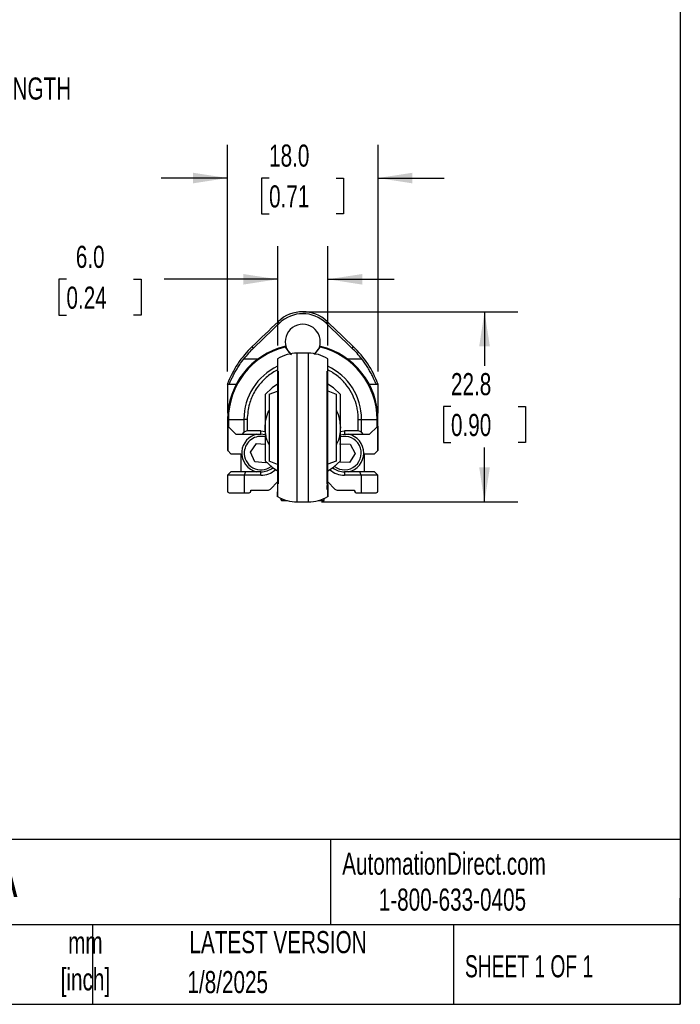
# Model space of a CAD drawing. Header units: millimetres. Extents: x 8 to 341, y 8 to 262.
# Tile 3 of 5: x 262 to 341, y 8 to 126. Entities that reach past the tile are written whole.
import ezdxf

# ---------------------------------------------------------------- set-up
doc = ezdxf.new("R2010")
doc.units = ezdxf.units.MM
doc.header["$LTSCALE"] = 1.25
doc.layers.add('DIMENSIONS', color=140, linetype='Continuous', lineweight=25)
doc.layers.add('TEXT', color=140, linetype='Continuous', lineweight=25)
doc.styles.add('SLDTEXTSTYLE0', font='TXT', dxfattribs={"width": 0.7})
doc.styles.add('SLDTEXTSTYLE1', font='TXT', dxfattribs={"width": 0.65})
doc.dimstyles.new('SLDDIMSTYLE1', dxfattribs={"dimtxt": 2.69751, "dimasz": 4.1275, "dimexe": 0, "dimexo": 0.0625, "dimgap": 0.674377, "dimtad": 0, "dimtih": 1, "dimtoh": 1, "dimrnd": 1e-09, "dimzin": 12, "dimdsep": 46, "dimtxsty": 'SLDTEXTSTYLE0', "dimsah": 1, "dimcen": 0.09, "dimadec": 0, "dimazin": 3, "dimtfac": 1, "dimtofl": 0, "dimtmove": 0, "dimatfit": 3, "dimfxl": 0, "dimfrac": 2, "dimtolj": 1, "dimtzin": 12, "dimarcsym": 0})
doc.dimstyles.new('SLDDIMSTYLE6', dxfattribs={"dimtxt": 2.69751, "dimasz": 4.1275, "dimexe": 0, "dimexo": 0.0625, "dimgap": 0.674377, "dimtad": 0, "dimtih": 1, "dimtoh": 1, "dimrnd": 1e-09, "dimzin": 4, "dimdsep": 46, "dimtxsty": 'SLDTEXTSTYLE0', "dimsah": 1, "dimcen": 0.09, "dimadec": 0, "dimazin": 1, "dimtfac": 1, "dimtmove": 0, "dimatfit": 0, "dimfxl": 0, "dimfrac": 2, "dimtolj": 1, "dimtzin": 12, "dimarcsym": 0})

# ---------------------------------------------------------------- blocks, each defined once
blk = doc.blocks.new('_D_11')
at = {"layer": 'DIMENSIONS'}
for p, q in [((297.73, 90.84), (321.86, 90.84)), ((317.89, 90.84), (317.89, 84.38)), ((313.88, 79.49), (312.98, 79.49)), ((312.98, 79.49), (312.98, 75.2)), ((321.9, 79.49), (322.8, 79.49)), ((322.8, 79.49), (322.8, 75.2)), ((312.98, 75.2), (313.88, 75.2)), ((317.89, 68.07), (317.89, 74.59)), ((322.8, 75.2), (321.9, 75.2)), ((298.4, 68.07), (321.86, 68.07))]:
    blk.add_line(p, q, dxfattribs=at)
for points in [[(317.89, 90.84), (317.26, 86.72), (318.53, 86.72)], [(317.89, 68.07), (318.53, 72.2), (317.26, 72.2)]]:
    blk.add_solid(points, dxfattribs=at)
at = {"layer": 'DIMENSIONS', "char_height": 2.646, "attachment_point": 1, "style": 'SLDTEXTSTYLE0'}
for s, insert in [('22.8', (313.88, 83.5)), ('0.90', (313.88, 78.61))]:
    blk.add_mtext(s, dxfattribs=dict(at, insert=insert))
blk = doc.blocks.new('_D_12')
at = {"layer": 'DIMENSIONS'}
for p, q in [((287.15, 83.67), (287.15, 110.82)), ((305.15, 83.67), (305.15, 110.82)), ((287.15, 106.85), (279.21, 106.85)), ((292.12, 106.85), (291.21, 106.85)), ((291.21, 106.85), (291.21, 102.56)), ((300.13, 106.85), (301.04, 106.85)), ((301.04, 106.85), (301.04, 102.56)), ((305.15, 106.85), (313.08, 106.85)), ((291.21, 102.56), (292.12, 102.56)), ((301.04, 102.56), (300.13, 102.56))]:
    blk.add_line(p, q, dxfattribs=at)
for points in [[(287.15, 106.85), (283.02, 107.48), (283.02, 106.21)], [(305.15, 106.85), (309.27, 106.21), (309.27, 107.48)]]:
    blk.add_solid(points, dxfattribs=at)
at = {"layer": 'DIMENSIONS', "char_height": 2.646, "attachment_point": 1, "style": 'SLDTEXTSTYLE0'}
for s, insert in [('18.0', (292.12, 110.86)), ('0.71', (292.12, 105.97))]:
    blk.add_mtext(s, dxfattribs=dict(at, insert=insert))
blk = doc.blocks.new('_D_13')
at = {"layer": 'DIMENSIONS'}
for p, q in [((293.15, 86.81), (293.15, 98.7)), ((299.15, 86.81), (299.15, 98.7)), ((267.88, 94.73), (266.97, 94.73)), ((266.97, 94.73), (266.97, 90.44)), ((275.89, 94.73), (276.8, 94.73)), ((276.8, 94.73), (276.8, 90.44)), ((293.15, 94.73), (279.55, 94.73)), ((299.15, 94.73), (307.08, 94.73)), ((266.97, 90.44), (267.88, 90.44)), ((276.8, 90.44), (275.89, 90.44))]:
    blk.add_line(p, q, dxfattribs=at)
for points in [[(293.15, 94.73), (289.02, 95.36), (289.02, 94.09)], [(299.15, 94.73), (303.27, 94.09), (303.27, 95.36)]]:
    blk.add_solid(points, dxfattribs=at)
at = {"layer": 'DIMENSIONS', "char_height": 2.646, "attachment_point": 1, "style": 'SLDTEXTSTYLE0'}
for s, insert in [('6.0', (269, 98.74)), ('0.24', (267.88, 93.85))]:
    blk.add_mtext(s, dxfattribs=dict(at, insert=insert))

msp = doc.modelspace()

# ---------------------------------------------------------------- linework, layer by layer
for p, q in [((293.193, 89.651), (293.361, 89.477)), ((298.93, 89.477), (299.099, 89.651)), ((290.263, 86.497), (290.096, 86.672)), ((294.019, 86.698), (294.003, 86.694)), ((294.04, 86.596), (294.729, 85.716)), ((294.096, 86.718), (294.096, 86.789)), ((294.12, 86.633), (294.112, 86.65)), ((294.139, 86.587), (294.119, 86.635)), ((297.569, 85.72), (298.251, 86.596)), ((298.141, 86.559), (297.569, 85.817)), ((298.164, 86.613), (298.147, 86.57)), ((298.18, 86.65), (298.172, 86.633)), ((298.196, 86.789), (298.196, 86.718)), ((298.289, 86.694), (298.272, 86.698)), ((302.196, 86.672), (302.028, 86.497)), ((289.086, 85.188), (290.792, 85.188)), ((293.146, 85.22), (293.146, 68.73)), ((296.808, 85.875), (295.483, 85.875)), ((295.483, 68.075), (295.483, 85.875)), ((296.808, 85.875), (296.808, 68.075)), ((299.146, 68.73), (299.146, 85.22)), ((301.5, 85.188), (303.205, 85.188)), ((293.213, 83.725), (293.213, 70.225)), ((299.079, 70.225), (299.079, 83.725)), ((287.146, 82.082), (287.146, 78.688)), ((287.197, 82.188), (287.358, 82.188)), ((287.358, 82.188), (288.204, 82.188)), ((292.146, 80.975), (293.146, 81.345)), ((299.146, 81.379), (300.146, 80.975)), ((304.088, 82.188), (304.933, 82.188)), ((304.933, 82.188), (305.094, 82.188)), ((305.145, 82.084), (305.145, 78.688)), ((287.176, 78.688), (287.146, 78.688)), ((287.252, 77.954), (287.146, 77.954)), ((287.146, 77.954), (287.146, 74.245)), ((287.252, 77.954), (289.105, 77.954)), ((287.252, 77.954), (287.252, 77.069)), ((289.499, 77.954), (289.105, 77.954)), ((289.105, 77.954), (289.105, 76.383)), ((289.499, 77.954), (289.499, 76.575)), ((302.792, 76.575), (302.792, 77.954)), ((302.792, 77.954), (303.186, 77.954)), ((303.186, 76.383), (303.186, 77.954)), ((303.186, 77.954), (305.04, 77.954)), ((305.04, 77.069), (305.04, 77.954)), ((305.04, 77.954), (305.146, 77.954)), ((305.145, 78.688), (305.116, 78.688)), ((305.145, 78.054), (305.145, 78.688)), ((305.146, 74.245), (305.146, 77.954)), ((287.176, 77.144), (287.176, 74.214)), ((287.176, 77.144), (287.252, 77.069)), ((287.252, 77.069), (288.146, 76.175)), ((304.146, 76.175), (305.04, 77.069)), ((305.04, 77.069), (305.115, 77.144)), ((305.115, 77.144), (305.115, 74.214)), ((288.146, 76.175), (288.943, 76.175)), ((288.943, 76.175), (289.105, 76.383)), ((288.943, 76.175), (291.146, 76.175)), ((291.146, 76.575), (289.499, 76.575)), ((291.146, 76.575), (291.656, 76.525)), ((291.146, 76.175), (291.146, 76.575)), ((291.651, 76.117), (291.146, 76.175)), ((300.639, 76.526), (301.146, 76.575)), ((300.64, 76.117), (301.146, 76.175)), ((302.792, 76.575), (301.146, 76.575)), ((301.146, 76.575), (301.146, 76.175)), ((301.146, 76.175), (303.349, 76.175)), ((303.186, 76.383), (303.349, 76.175)), ((303.349, 76.175), (304.146, 76.175)), ((289.881, 74.037), (290.61, 75.077)), ((290.61, 75.077), (291.646, 74.985)), ((300.554, 75.049), (301.824, 74.999)), ((301.824, 74.999), (302.415, 73.875)), ((287.146, 74.245), (287.176, 74.214)), ((287.176, 74.214), (287.546, 73.845)), ((287.546, 73.845), (288.746, 73.845)), ((288.746, 73.845), (288.746, 71.675)), ((290.416, 72.885), (289.881, 74.037)), ((302.415, 73.875), (301.737, 72.801)), ((303.546, 73.845), (304.746, 73.845)), ((303.546, 71.675), (303.546, 73.845)), ((304.746, 73.845), (305.115, 74.214)), ((305.115, 74.214), (305.146, 74.245)), ((291.681, 72.773), (290.416, 72.885)), ((291.758, 72.882), (291.681, 72.773)), ((293.146, 72.571), (292.146, 72.975)), ((300.146, 72.975), (299.146, 72.605)), ((301.737, 72.801), (300.502, 72.849)), ((287.546, 71.695), (287.146, 71.295)), ((287.546, 71.675), (287.146, 71.275)), ((287.146, 71.295), (287.146, 71.275)), ((287.146, 71.275), (287.146, 69.375)), ((289.146, 71.275), (287.146, 71.275)), ((288.746, 71.695), (287.546, 71.695)), ((289.311, 71.675), (287.546, 71.675)), ((289.311, 71.675), (289.146, 71.275)), ((289.146, 71.275), (289.146, 69.175)), ((291.146, 71.275), (289.146, 71.275)), ((291.146, 71.675), (289.311, 71.675)), ((291.146, 71.275), (291.146, 71.675)), ((301.146, 71.675), (301.146, 71.275)), ((302.98, 71.675), (301.146, 71.675)), ((303.146, 71.275), (301.146, 71.275)), ((303.146, 71.275), (302.98, 71.675)), ((304.746, 71.675), (302.98, 71.675)), ((303.146, 71.275), (303.146, 69.175)), ((305.146, 71.275), (303.146, 71.275)), ((304.746, 71.695), (303.546, 71.695)), ((305.146, 71.295), (304.746, 71.695)), ((305.146, 71.275), (304.746, 71.675)), ((305.146, 71.275), (305.146, 71.295)), ((305.146, 69.375), (305.146, 71.275)), ((292.292, 69.621), (293.146, 70.475)), ((299.146, 70.475), (299.999, 69.621)), ((287.346, 69.175), (289.146, 69.175)), ((289.146, 69.175), (289.746, 69.175)), ((289.946, 69.475), (291.939, 69.475)), ((289.946, 69.375), (289.946, 69.475)), ((293.489, 68.441), (293.596, 68.245)), ((293.596, 68.49), (293.596, 68.245)), ((298.696, 68.245), (298.696, 68.49)), ((300.353, 69.475), (302.346, 69.475)), ((302.346, 69.475), (302.346, 69.375)), ((302.546, 69.175), (303.146, 69.175)), ((303.146, 69.175), (304.946, 69.175)), ((293.596, 68.245), (294.258, 68.245)), ((295.483, 68.075), (296.808, 68.075)), ((298.033, 68.245), (298.696, 68.245)), ((298.696, 68.245), (298.723, 68.295))]:
    msp.add_line(p, q)
at = {"flags": 128}
for points in [[(293.146, 82.171), (292.469, 81.716), (291.646, 80.943)], [(300.646, 80.943), (299.823, 81.716), (299.146, 82.171)], [(291.646, 73.006), (292.469, 72.233), (293.146, 71.779)], [(299.146, 71.779), (299.823, 72.233), (300.646, 73.006)]]:
    msp.add_lwpolyline(points, dxfattribs=at)
for centre, radius, start, end in [((296.146, 86.595), 4.25, 45.98771, 134.01229), ((-401.62, 808.842), 1000, 313.766056, 314.012283), ((296.146, 86.595), 4.008, 45.98772, 134.01228), ((993.911, 808.842), 1000, 225.987717, 226.233944), ((-401.62, 808.842), 1000.242, 313.766056, 314.012283), ((296.146, 87.245), 2.1, 341.91086, 198.12231), ((993.911, 808.842), 1000.242, 225.987717, 226.233944), ((296.146, 77.954), 9, 103.77775, 180), ((298.446, 77.954), 12.072, 133.76606, 159.40431), ((296.146, 77.954), 8.894, 103.69386, 180), ((298.446, 77.954), 11.829, 133.76606, 142.29907), ((294.026, 86.598), 0.1, 21.35167, 103.77775), ((294.075, 86.515), 0.0878, 30.132, 113.10695), ((298.217, 86.515), 0.0878, 66.89305, 149.868), ((298.265, 86.598), 0.1, 76.22225, 158.64833), ((296.146, 77.954), 8.894, 360, 76.30614), ((296.146, 77.954), 9, 360, 76.22225), ((293.846, 77.954), 11.829, 37.70093, 46.23394), ((293.846, 77.954), 12.072, 20.60318, 46.23394), ((295.483, 81.375), 4.5, 90, 121.29712), ((296.808, 81.375), 4.5, 58.70288, 90), ((296.146, 77.954), 7.041, 115.22005, 180), ((296.146, 77.954), 7.041, 360, 64.77995), ((291.146, 73.925), 2.3, 101.96875, 174.92851), ((289.499, 76.075), 0.5, 90, 142), ((291.146, 73.925), 2, 75.20678, 174.92851), ((301.146, 73.925), 2, 232.97652, 104.59971), ((301.146, 73.925), 2.3, 281.96875, 78.03125), ((302.792, 76.075), 0.5, 38, 90), ((291.146, 73.925), 2.3, 174.92851, 258.03125), ((291.146, 73.925), 2, 174.92851, 307.02348), ((291.146, 73.925), 2.25, 270, 308.71852), ((291.146, 73.925), 2.65, 270, 311.26092), ((301.146, 73.925), 2.65, 228.73908, 270), ((301.146, 73.925), 2.25, 231.28148, 270), ((291.939, 69.975), 0.5, 270, 315), ((300.353, 69.975), 0.5, 225, 270), ((287.346, 69.375), 0.2, 180, 270), ((289.746, 69.375), 0.2, 270, 0), ((295.483, 72.575), 4.5, 238.70288, 270), ((296.808, 72.575), 4.5, 270, 301.29712), ((302.546, 69.375), 0.2, 180, 270), ((304.946, 69.375), 0.2, 270, 0)]:
    msp.add_arc(centre, radius, start, end)
for points, knots in [([(294.04, 86.596), (294.036, 86.607), (294.027, 86.63), (294.016, 86.658), (294.008, 86.679), (294.003, 86.693), (294.003, 86.695), (294.002, 86.695)], [0, 0, 0, 0, 0.187409, 0.3826598, 0.58437, 0.7908143, 1, 1, 1, 1]), ([(294.151, 86.559), (294.219, 86.403), (294.306, 86.252), (294.521, 85.969), (294.648, 85.836), (294.804, 85.714)], [0, 0, 0, 0, 0.5, 0.5, 1, 1, 1, 1]), ([(298.289, 86.695), (298.289, 86.695), (298.288, 86.693), (298.283, 86.679), (298.275, 86.658), (298.265, 86.63), (298.256, 86.607), (298.251, 86.596)], [0, 0, 0, 0, 0.2091856, 0.41563, 0.6173401, 0.812591, 1, 1, 1, 1]), ([(287.358, 82.188), (287.361, 82.188), (287.373, 82.211), (287.413, 82.301), (287.443, 82.368), (287.519, 82.54), (287.565, 82.645), (287.679, 82.89), (287.744, 83.026), (287.893, 83.321), (287.977, 83.481), (288.161, 83.81), (288.26, 83.98), (288.584, 84.501), (288.824, 84.849), (289.086, 85.188)], [0, 0, 0, 0, 0.125, 0.125, 0.25, 0.25, 0.375, 0.375, 0.5, 0.5, 0.625, 0.625, 0.75, 0.75, 1, 1, 1, 1]), ([(304.933, 82.188), (304.93, 82.188), (304.919, 82.211), (304.878, 82.301), (304.849, 82.368), (304.773, 82.54), (304.726, 82.645), (304.613, 82.89), (304.547, 83.026), (304.399, 83.321), (304.314, 83.481), (304.131, 83.81), (304.031, 83.98), (303.708, 84.501), (303.467, 84.849), (303.205, 85.188)], [0, 0, 0, 0, 0.125, 0.125, 0.25, 0.25, 0.375, 0.375, 0.5, 0.5, 0.625, 0.625, 0.75, 0.75, 1, 1, 1, 1]), ([(293.146, 83.878), (293.103, 83.858), (292.83, 83.736), (292.366, 83.434), (291.781, 82.986), (291.266, 82.485), (290.788, 81.913), (290.36, 81.261), (290.009, 80.544), (289.617, 79.465), (289.548, 78.584), (289.499, 77.954)], [0, 0, 0, 0, 0.0192242, 0.1224817, 0.2258936, 0.3210616, 0.4163863, 0.5312299, 0.6401729, 0.7430142, 1, 1, 1, 1]), ([(302.792, 77.954), (302.787, 78.164), (302.775, 78.583), (302.683, 79.206), (302.497, 79.98), (302.133, 80.922), (301.594, 81.806), (301.025, 82.485), (300.511, 82.987), (299.923, 83.428), (299.468, 83.749), (299.189, 83.853), (299.146, 83.869)], [0, 0, 0, 0, 0.08601732, 0.1716758, 0.25774984, 0.41183882, 0.58411553, 0.67929191, 0.77460054, 0.87786421, 0.98126157, 1, 1, 1, 1]), ([(291.646, 80.943), (291.646, 80.344), (291.646, 79.727), (291.646, 78.738), (291.646, 78.394), (291.646, 77.694), (291.646, 77.338), (291.646, 76.975)], [0, 0, 0, 0, 0.5, 0.5, 0.75, 0.75, 1, 1, 1, 1]), ([(292.146, 80.975), (292.146, 80.975), (292.146, 80.934), (292.146, 80.695), (292.146, 80.495), (292.146, 80.015), (292.146, 79.825), (292.146, 79.385), (292.146, 79.134), (292.146, 78.58), (292.146, 78.278), (292.146, 77.641), (292.146, 77.308), (292.146, 76.641), (292.146, 76.308), (292.146, 75.672), (292.146, 75.369), (292.146, 74.816), (292.146, 74.565), (292.146, 74.124), (292.146, 73.935), (292.146, 73.455), (292.146, 73.254), (292.146, 73.015), (292.146, 72.975), (292.146, 72.975)], [0, 0, 0, 0, 0.125, 0.125, 0.25, 0.25, 0.3125, 0.3125, 0.375, 0.375, 0.4375, 0.4375, 0.5, 0.5, 0.5625, 0.5625, 0.625, 0.625, 0.6875, 0.6875, 0.75, 0.75, 0.875, 0.875, 1, 1, 1, 1]), ([(300.146, 80.975), (300.146, 80.975), (300.146, 80.934), (300.146, 80.695), (300.146, 80.495), (300.146, 80.015), (300.146, 79.825), (300.146, 79.385), (300.146, 79.134), (300.146, 78.58), (300.146, 78.278), (300.146, 77.641), (300.146, 77.308), (300.146, 76.641), (300.146, 76.308), (300.146, 75.672), (300.146, 75.369), (300.146, 74.816), (300.146, 74.565), (300.146, 74.124), (300.146, 73.935), (300.146, 73.455), (300.146, 73.254), (300.146, 73.015), (300.146, 72.975), (300.146, 72.975)], [0, 0, 0, 0, 0.125, 0.125, 0.25, 0.25, 0.3125, 0.3125, 0.375, 0.375, 0.4375, 0.4375, 0.5, 0.5, 0.5625, 0.5625, 0.625, 0.625, 0.6875, 0.6875, 0.75, 0.75, 0.875, 0.875, 1, 1, 1, 1]), ([(300.646, 76.975), (300.646, 77.338), (300.646, 77.693), (300.646, 78.39), (300.646, 78.735), (300.646, 79.726), (300.646, 80.344), (300.646, 80.943)], [0, 0, 0, 0, 0.25, 0.25, 0.5, 0.5, 1, 1, 1, 1]), ([(291.646, 76.975), (291.668, 77.292), (291.717, 78.007), (291.947, 78.7), (292.129, 79.013), (292.146, 79.042)], [0, 0, 0, 0, 0.4205123, 0.9477945, 1, 1, 1, 1]), ([(300.146, 79.044), (300.16, 79.02), (300.327, 78.734), (300.562, 78.051), (300.618, 77.33), (300.646, 76.975)], [0, 0, 0, 0, 0.04480826, 0.52914432, 1, 1, 1, 1]), ([(292.146, 74.906), (292.132, 74.93), (291.965, 75.216), (291.729, 75.898), (291.673, 76.619), (291.646, 76.975)], [0, 0, 0, 0, 0.0448083, 0.5291443, 1, 1, 1, 1]), ([(291.646, 76.975), (291.646, 76.612), (291.646, 76.257), (291.646, 75.559), (291.646, 75.215), (291.646, 74.223), (291.646, 73.606), (291.646, 73.006)], [0, 0, 0, 0, 0.25, 0.25, 0.5, 0.5, 1, 1, 1, 1]), ([(300.646, 76.975), (300.624, 76.658), (300.574, 75.942), (300.344, 75.25), (300.162, 74.936), (300.146, 74.908)], [0, 0, 0, 0, 0.42051227, 0.94779449, 1, 1, 1, 1]), ([(300.646, 73.006), (300.646, 73.606), (300.646, 74.222), (300.646, 75.211), (300.646, 75.556), (300.646, 76.256), (300.646, 76.612), (300.646, 76.975)], [0, 0, 0, 0, 0.5, 0.5, 0.75, 0.75, 1, 1, 1, 1]), ([(299.144, 69.481), (299.089, 69.555), (299.018, 69.651), (299.079, 70.066), (299.098, 70.196), (299.106, 70.239), (299.11, 70.255), (299.112, 70.263), (299.114, 70.268), (299.115, 70.27), (299.116, 70.272), (299.118, 70.274), (299.12, 70.275), (299.125, 70.269), (299.133, 70.195), (299.14, 69.997), (299.144, 69.651), (299.145, 69.223), (299.146, 68.808), (299.146, 68.735), (299.146, 68.695)], [0, 0, 0, 0, 0.1763574, 0.2299311, 0.2453376, 0.2500693, 0.2517171, 0.2529404, 0.253433, 0.2538833, 0.2543328, 0.254824, 0.2560522, 0.2577328, 0.2699166, 0.3239245, 0.421405, 0.5660283, 0.7595817, 1, 1, 1, 1]), ([(293.146, 69.49), (293.146, 69.265), (293.146, 68.8), (293.146, 68.63), (293.146, 68.826), (293.146, 69.152), (293.147, 69.415), (293.148, 69.482)], [0, 0, 0, 0, 0.24846254, 0.51430438, 0.74785239, 0.93587468, 1, 1, 1, 1]), ([(298.819, 68.472), (298.824, 68.477), (298.833, 68.487), (298.842, 68.545), (298.848, 68.577)], [0, 0, 0, 0, 0.44122305, 1, 1, 1, 1]), ([(299.146, 68.706), (299.146, 68.736), (299.146, 68.794), (299.146, 69.258), (299.146, 69.49)], [0, 0, 0, 0, 0.5023665, 1, 1, 1, 1])]:
    msp.add_open_spline(points, degree=3, knots=knots)
for points in [[(294.119, 86.635), (294.119, 86.635), (294.129, 86.607), (294.151, 86.559)], [(298.141, 86.559), (298.162, 86.607), (298.172, 86.635), (298.172, 86.635)], [(287.146, 82.201), (287.146, 82.162), (287.146, 82.122), (287.146, 82.082)], [(287.146, 82.082), (287.175, 82.153), (287.193, 82.188), (287.197, 82.188)], [(305.094, 82.188), (305.098, 82.188), (305.116, 82.153), (305.145, 82.084)], [(305.145, 82.202), (305.145, 82.163), (305.145, 82.124), (305.145, 82.084)]]:
    msp.add_open_spline(points, degree=3)
at = {"layer": 'DIMENSIONS'}
msp.add_line((296.146, 90.845), (301.612, 90.845), dxfattribs=at)
at = {"layer": 'TEXT'}
for p, q in [((341.312, 261.938), (341.312, 7.937)), ((341.312, 27.658), (7.937, 27.658)), ((299.469, 27.658), (299.469, 17.462)), ((341.312, 7.937), (341.312, 20.637)), ((341.312, 17.462), (7.937, 17.462)), ((271.015, 17.462), (271.015, 7.937)), ((314.186, 17.462), (314.186, 7.937)), ((7.937, 7.937), (341.312, 7.937))]:
    msp.add_line(p, q, dxfattribs=at)

# ---------------------------------------------------------------- texts
at = {"color": 179, "linetype": 'Continuous', "lineweight": 18, "char_height": 2.64583, "attachment_point": 1, "style": 'SLDTEXTSTYLE0'}
for s, insert in [('AutomationDirect.com', (300.869, 26.096)), ('1-800-633-0405', (305.239, 21.796))]:
    msp.add_mtext(s, dxfattribs=dict(at, insert=insert))
at = {"layer": 'DIMENSIONS', "insert": (235.553, 123.297), "char_height": 2.64583, "attachment_point": 1, "style": 'SLDTEXTSTYLE0'}
msp.add_mtext('%%p^J5MM ADJUSTABLE LENGTH', dxfattribs=at)
at = {"layer": 'TEXT'}
for s, insert, char_height, attachment_point, style in [('LCR-18P-0175-C5-1A', (219.377, 25.428), 4.63021, 1, 'SLDTEXTSTYLE0'), ('LATEST VERSION', (293.19, 16.705), 2.64583, 2, 'SLDTEXTSTYLE0'), ('mm^J[inch]', (270.146, 16.661), 2.6458, 2, 'SLDTEXTSTYLE0'), ('SHEET 1 OF 1', (315.552, 13.814), 2.64583, 1, 'SLDTEXTSTYLE1'), ('1/8/2025', (287.174, 11.921), 2.6458, 2, 'SLDTEXTSTYLE0')]:
    msp.add_mtext(s, dxfattribs=dict(at, insert=insert, char_height=char_height, attachment_point=attachment_point, style=style))

# ---------------------------------------------------------------- dimensions: what is measured, and where the dimension line sits
at = {"layer": 'DIMENSIONS'}
for base, p1, p2, picture, middle in [((287.146, 106.85), (305.145, 82.084), (287.146, 82.082), '_D_12', (296.127, 106.85)), ((293.146, 94.729), (299.146, 85.22), (293.146, 85.22), '_D_13', (271.885, 94.729))]:
    dim = msp.add_linear_dim(base=base, p1=p1, p2=p2, dimstyle='SLDDIMSTYLE6', dxfattribs=at)
    dim.commit()
    dim.dimension.update_dxf_attribs({"geometry": picture, "text_midpoint": middle, "dimtype": 160})
dim = msp.add_linear_dim(base=(317.89, 68.075), p1=(296.146, 90.845), p2=(296.808, 68.075), angle=90, dimstyle='SLDDIMSTYLE1', dxfattribs=at)
dim.commit()
dim.dimension.update_dxf_attribs({"geometry": '_D_11', "text_midpoint": (317.89, 79.486), "dimtype": 160})

doc.saveas('drawing.dxf')
